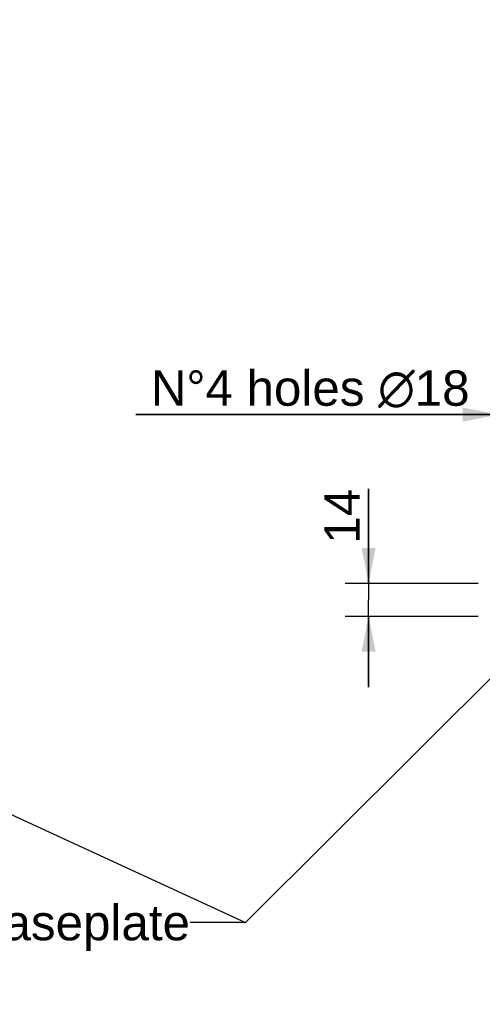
# Model space of a CAD drawing. Header units: millimetres. Extents: x 0 to 420, y 0 to 297.
# Tile 38 of 52: x 252 to 291, y 114 to 198. Entities that reach past the tile are written whole.
import ezdxf
from ezdxf.enums import TextEntityAlignment as Align

# ---------------------------------------------------------------- set-up
doc = ezdxf.new("R2010")
doc.units = ezdxf.units.MM
doc.header["$LTSCALE"] = 23.1
doc.layers.get('0').update_dxf_attribs({"linetype": 'CONTINUOUS'})
doc.layers.add('DETAIL', color=7, linetype='CONTINUOUS')
doc.layers.add('DIMENSION', color=7, linetype='CONTINUOUS')
doc.styles.get("Standard").update_dxf_attribs({"font": 'arial.ttf'})
doc.styles.add('TEXTSTYLE_4', font='gdt')
doc.dimstyles.new('DIMSTYLE_2', dxfattribs={"dimtxt": 3, "dimasz": 3, "dimexe": 0.18, "dimexo": 0.0625, "dimgap": 0.09, "dimtad": 1, "dimtih": 1, "dimtoh": 1, "dimlfac": 5, "dimdsep": 46, "dimtxsty": 'STANDARD', "dimblk": '_FILLED', "dimblk1": '_FILLED', "dimblk2": '_FILLED', "dimcen": 0.09, "dimadec": 0, "dimazin": 0, "dimtol": 1, "dimtp": 0.2, "dimtm": 0.2, "dimtfac": 1, "dimtofl": 0, "dimtmove": 0, "dimatfit": 3, "dimldrblk": '_FILLED', "dimfxl": 1, "dimtolj": 1, "dimarcsym": 0})
doc.dimstyles.new('DIMSTYLE_4', dxfattribs={"dimtxt": 3, "dimasz": 3, "dimexe": 0.18, "dimexo": 0.0625, "dimgap": 0.09, "dimtad": 1, "dimlfac": 5, "dimdsep": 46, "dimtxsty": 'STANDARD', "dimblk": '_FILLED', "dimblk1": '_FILLED', "dimblk2": '_FILLED', "dimcen": 0.09, "dimadec": 0, "dimazin": 0, "dimtp": 0.2, "dimtm": 0.2, "dimtfac": 1, "dimtofl": 0, "dimtmove": 0, "dimatfit": 3, "dimldrblk": '_FILLED', "dimfxl": 1, "dimtolj": 1, "dimarcsym": 0})
doc.dimstyles.get("Standard").update_dxf_attribs({"dimtxt": 3, "dimasz": 3, "dimexe": 0.18, "dimexo": 0.0625, "dimgap": 0.09, "dimtad": 1, "dimdec": 3, "dimdsep": 46, "dimtxsty": 'STANDARD', "dimblk": '_FILLED', "dimblk1": '_FILLED', "dimblk2": '_FILLED', "dimcen": 0.09, "dimadec": 0, "dimazin": 0, "dimtol": 1, "dimtp": 0.001, "dimtm": 0.001, "dimtfac": 1, "dimtdec": 3, "dimtofl": 0, "dimtmove": 0, "dimatfit": 3, "dimldrblk": '_FILLED', "dimfxl": 1, "dimtolj": 1, "dimarcsym": 0})

# ---------------------------------------------------------------- blocks, each defined once
blk = doc.blocks.new('_FILLED')
at = {"color": 0, "linetype": 'BYBLOCK'}
blk.add_solid([(0, 0), (-1, 0.2), (-1, -0.2)], dxfattribs=at)
blk = doc.blocks.new('*D1')
at = {"layer": 'DIMENSION', "color": 2, "linetype": 'CONTINUOUS'}
for p, q in [((293.804, 198.458), (268.342, 198.458)), ((303.632, 193.184), (293.804, 198.458)), ((293.804, 198.458), (293.804, 198.458))]:
    blk.add_line(p, q, dxfattribs=at)
at = {"layer": 'DIMENSION', "color": 2, "linetype": 'CONTINUOUS', "xscale": 3, "yscale": 3, "zscale": 3, "rotation": 331.7813436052}
blk.add_blockref('_FILLED', (303.632, 193.184), dxfattribs=at)
at = {"layer": 'DIMENSION', "color": 2, "linetype": 'CONTINUOUS', "style": 'TEXTSTYLE_4'}
for s, p in [('`', (285.835, 199.208)), ('n', (275.342, 199.208))]:
    blk.add_text(s, height=3, dxfattribs=at).set_placement(p, align=Align.RIGHT)
at = {"layer": 'DIMENSION', "color": 2, "linetype": 'CONTINUOUS'}
for s, p in [('300', (282.335, 199.208)), ('0.2', (291.656, 199.208))]:
    blk.add_text(s, height=3, dxfattribs=at).set_placement(p, align=Align.RIGHT)
blk = doc.blocks.new('*D2')
at = {"layer": 'DIMENSION', "color": 2, "linetype": 'CONTINUOUS'}
for p, q in [((293.804, 198.458), (268.342, 198.458)), ((303.632, 193.184), (293.804, 198.458)), ((293.804, 198.458), (293.804, 198.458))]:
    blk.add_line(p, q, dxfattribs=at)
at = {"layer": 'DIMENSION', "color": 2, "linetype": 'CONTINUOUS', "xscale": 3, "yscale": 3, "zscale": 3, "rotation": 331.7813436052}
blk.add_blockref('_FILLED', (303.632, 193.184), dxfattribs=at)
at = {"layer": 'DIMENSION', "color": 2, "linetype": 'CONTINUOUS', "style": 'TEXTSTYLE_4'}
for s, p in [('`', (285.835, 199.208)), ('n', (275.342, 199.208))]:
    blk.add_text(s, height=3, dxfattribs=at).set_placement(p, align=Align.RIGHT)
at = {"layer": 'DIMENSION', "color": 2, "linetype": 'CONTINUOUS'}
for s, p in [('300', (282.335, 199.208)), ('0.2', (291.656, 199.208))]:
    blk.add_text(s, height=3, dxfattribs=at).set_placement(p, align=Align.RIGHT)
blk = doc.blocks.new('*D3')
at = {"layer": 'DIMENSION', "color": 2, "linetype": 'CONTINUOUS'}
for p, q in [((281.667, 149.799), (281.667, 157.844)), ((281.667, 157.844), (281.667, 148.399)), ((290.984, 149.799), (279.667, 149.799)), ((281.667, 140.999), (281.667, 148.399)), ((290.961, 146.999), (279.667, 146.999)), ((281.667, 146.999), (281.667, 140.999))]:
    blk.add_line(p, q, dxfattribs=at)
at = {"layer": 'DIMENSION', "color": 2, "linetype": 'CONTINUOUS', "xscale": 3, "yscale": 3, "zscale": 3}
for p, rotation in [((281.667, 149.799), 270), ((281.667, 146.999), 90)]:
    blk.add_blockref('_FILLED', p, dxfattribs=dict(at, rotation=rotation))
at = {"layer": 'DIMENSION', "color": 2, "linetype": 'CONTINUOUS', "insert": (277.917, 153.182), "char_height": 3, "width": 4.66171, "attachment_point": 1, "rotation": 90, "line_spacing_factor": 0.9}
blk.add_mtext('14', dxfattribs=at)
blk = doc.blocks.new('*D14')
at = {"layer": 'DIMENSION', "color": 2, "linetype": 'CONTINUOUS'}
for p, q in [((292.667, 151.799), (292.667, 166.14)), ((296.267, 151.799), (296.267, 166.14)), ((292.667, 164.14), (261.895, 164.14)), ((261.895, 164.14), (294.467, 164.14)), ((302.267, 164.14), (294.467, 164.14)), ((296.267, 164.14), (302.267, 164.14))]:
    blk.add_line(p, q, dxfattribs=at)
at = {"layer": 'DIMENSION', "color": 2, "linetype": 'CONTINUOUS', "xscale": 3, "yscale": 3, "zscale": 3}
blk.add_blockref('_FILLED', (292.667, 164.14), dxfattribs=at)
at = {"layer": 'DIMENSION', "color": 2, "linetype": 'CONTINUOUS', "xscale": 3, "yscale": 3, "zscale": 3, "rotation": 180}
blk.add_blockref('_FILLED', (296.267, 164.14), dxfattribs=at)
at = {"layer": 'DIMENSION', "color": 2, "linetype": 'CONTINUOUS', "insert": (290.245, 167.89), "char_height": 3, "width": 28.34944, "attachment_point": 3, "line_spacing_factor": 0.9}
blk.add_mtext('N\\Fgdt;{\\Fgdt;~}\\Farial.ttf;4 holes \\Fgdt;{\\Fgdt;n}\\Farial.ttf;18', dxfattribs=at)

msp = doc.modelspace()

# ---------------------------------------------------------------- texts
at = {"layer": 'DETAIL', "color": 2, "linetype": 'CONTINUOUS', "insert": (266.49169, 122.49881), "char_height": 3, "width": 39.9702602, "attachment_point": 3, "line_spacing_factor": 0.9}
msp.add_mtext('Option "U": baseplate', dxfattribs=at)

# ---------------------------------------------------------------- dimensions: what is measured, and where the dimension line sits
at = {"layer": 'DIMENSION', "color": 2, "linetype": 'CONTINUOUS'}
for picture in ['*D1', '*D2']:
    dim = msp.add_diameter_dim_2p(p1=(303.63204, 193.18394), p2=(356.50101, 164.81368), dimstyle='DIMSTYLE_2', dxfattribs=at)
    dim.commit()
    dim.dimension.update_dxf_attribs({"geometry": picture, "text_midpoint": (276.58823, 200.70776), "dimtype": 163})
dim = msp.add_linear_dim(base=(292.66653, 164.14015), p1=(296.26653, 151.79881), p2=(292.66653, 151.79881), angle=180, text='N%%d4 holes %%c<>', dimstyle='DIMSTYLE_4', dxfattribs=at)
dim.commit()
dim.dimension.update_dxf_attribs({"geometry": '*D14', "text_midpoint": (268.91744, 166.39015), "dimtype": 160})
dim = msp.add_linear_dim(base=(281.66653, 146.99881), p1=(290.98353, 149.79881), p2=(290.96137, 146.99881), angle=270, dimstyle='DIMSTYLE_4', dxfattribs=at)
dim.commit()
dim.dimension.update_dxf_attribs({"geometry": '*D3', "text_midpoint": (279.41653, 155.51303), "dimtype": 160})

# ---------------------------------------------------------------- leaders
at = {"layer": 'DETAIL', "color": 2, "linetype": 'CONTINUOUS'}
for points in [[(298.78135, 148.48069), (271.19546, 120.99881), (266.49169, 120.99881)], [(212.51958, 148.06911), (271.19546, 120.99881), (266.49169, 120.99881)]]:
    msp.add_leader(points, dimstyle='STANDARD', override={"dimtad": 0, "dimldrblk": 'DOT'}, dxfattribs=at)

doc.saveas('drawing.dxf')
